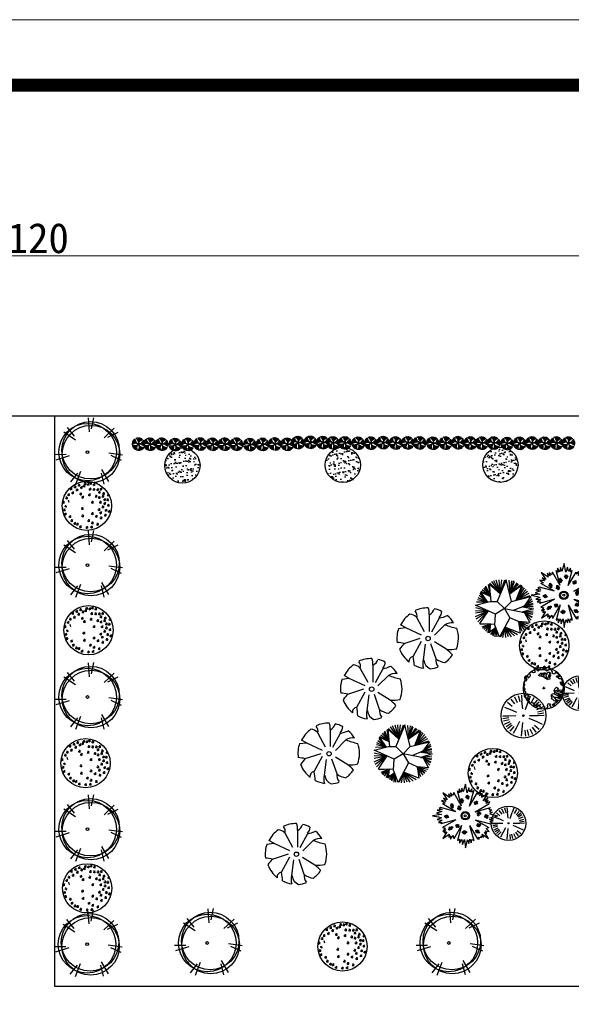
# Model space of a CAD drawing. Extents: x -27255 to 1448651, y 31034 to 8081248.
# Tile 16 of 256: x 583697 to 583739, y 3855881 to 3855956. Entities that reach past the tile are written whole.
import ezdxf

# ---------------------------------------------------------------- set-up
doc = ezdxf.new("R2010")
doc.units = 0
doc.header["$PDMODE"] = 32
doc.header["$PDSIZE"] = 0.2
doc.linetypes.add('ACAD_ISO04W100', pattern=[30, 24, -3, 0, -3])
doc.layers.get('0').update_dxf_attribs({"linetype": 'CONTINUOUS'})
doc.layers.get('Defpoints').update_dxf_attribs({"linetype": 'CONTINUOUS'})
for name, color, linetype, lineweight in [('0.13填充', 8, 'CONTINUOUS', 9), ('0.13文字', 3, 'CONTINUOUS', 13), ('图框', 7, 'CONTINUOUS', 20), ('地涵轮廓线', 130, 'CONTINUOUS', 35)]:
    doc.layers.add(name, color=color, linetype=linetype, lineweight=lineweight)
for name, color, linetype in [('A绿-1', 94, 'CONTINUOUS'), ('LA-1-PLANTS', 3, 'CONTINUOUS'), ('LA-PLANTS', 82, 'CONTINUOUS'), ('TREE', 92, 'ACAD_ISO04W100'), ('TREE-P15', 3, 'CONTINUOUS'), ('常绿乔木', 94, 'CONTINUOUS'), ('树木', 74, 'CONTINUOUS'), ('绿化', 3, 'CONTINUOUS'), ('落叶灌木', 92, 'CONTINUOUS')]:
    doc.layers.add(name, color=color, linetype=linetype)
doc.styles.add('-仿宋_GB2312', font='FangSong_GB2312.ttf')
doc.linetypes.add('ZIGZAG', pattern='A,0.0001,-0.2,[131,ltypeshp.shx,S=0.2,R=0,X=-0.2,Y=0],-0.4,[131,ltypeshp.shx,S=0.2,R=180,X=0.2,Y=0],-0.2', length=0.8001)
doc.dimstyles.new('zzzz STANDARD', dxfattribs={"dimtxt": 2.3, "dimasz": 1, "dimexe": 1.25, "dimexo": 1.5, "dimgap": 0.2, "dimtad": 1, "dimdec": 0, "dimlfac": 10, "dimzin": 0, "dimdsep": 46, "dimtxsty": '-仿宋_GB2312', "dimblk": 'ARCHTICK', "dimcen": 0.09, "dimadec": 0, "dimazin": 0, "dimtfac": 1, "dimtdec": 0, "dimtix": 1, "dimtmove": 2, "dimatfit": 3, "dimfxl": 1.7, "dimfxlon": 1, "dimtolj": 1, "dimtzin": 0, "dimlwd": 9, "dimlwe": 9, "dimarcsym": 0})

# ---------------------------------------------------------------- blocks, each defined once
blk = doc.blocks.new('_ARCHTICK')
at = {"color": 0, "linetype": 'ByBlock', "const_width": 0.15}
blk.add_lwpolyline([(-0.5, -0.5), (0.5, 0.5)], dxfattribs=at)
blk = doc.blocks.new('*D629')
at = {"layer": 'Defpoints', "color": 0, "lineweight": 13}
for p in [(583591.253, 3855937.873), (583591.253, 3855925.646), (583803.253, 3855925.646)]:
    blk.add_point(p, dxfattribs=at)
at = {"layer": '地涵轮廓线', "color": 0, "lineweight": 9}
for p, q in [((583591.253, 3855936.173), (583591.253, 3855939.123)), ((583803.253, 3855936.173), (583803.253, 3855939.123)), ((583803.253, 3855937.873), (583591.253, 3855937.873))]:
    blk.add_line(p, q, dxfattribs=at)
at = {"layer": '地涵轮廓线', "color": 0, "lineweight": 9, "rotation": 180}
blk.add_blockref('_ARCHTICK', (583591.253, 3855937.873), dxfattribs=at)
at = {"layer": '地涵轮廓线', "color": 0, "lineweight": 9}
blk.add_blockref('_ARCHTICK', (583803.253, 3855937.873), dxfattribs=at)
at = {"layer": '地涵轮廓线', "color": 0, "lineweight": 9, "insert": (583697.253, 3855939.223), "char_height": 2.3, "attachment_point": 5, "style": '-仿宋_GB2312'}
blk.add_mtext('\\A1;2120', dxfattribs=at)
blk = doc.blocks.new('TREE4')
at = {"color": 222}
for p, q in [((-0.65, 3.57), (-0.53, 2.11)), ((-0.08, 3.58), (-0.33, 2.42)), ((-3.2, 2.1), (-1.98, 1.29)), ((-2.85, 2.56), (-2.1, 1.64)), ((2.08, 2.49), (1.02, 1.49)), ((2.45, 2.05), (1.38, 1.53)), ((-4.13, -0.24), (-2.94, -0.23)), ((-3.98, -0.8), (-2.59, -0.36)), ((2.94, -0.31), (1.5, -0.11)), ((2.83, -0.88), (1.75, -0.37)), ((-1.93, -3.36), (-1.41, -2)), ((1.52, -3.08), (0.78, -1.83)), ((-2.46, -3.12), (-1.72, -2.19)), ((1.01, -3.35), (0.73, -2.19))]:
    blk.add_line(p, q, dxfattribs=at)
for centre, radius in [((-0.4, 0.19), 3), ((-0.71, -0.01), 3), ((-0.35, -0.22), 3), ((-0.71, -0.01), 0.142)]:
    blk.add_circle(centre, radius, dxfattribs=at)
blk = doc.blocks.new('0110')
at = {"layer": '树木', "color": 242, "linetype": 'ZIGZAG'}
for p, q in [((-254, 492), (-291, 435)), ((-278, 497), (-263, 437)), ((-207, 509), (-152, 505)), ((-163, 534), (-201, 476)), ((-187, 538), (-172, 478)), ((-105, 480), (-143, 422)), ((-129, 484), (-114, 424)), ((-83, 489), (-28, 484)), ((-39, 513), (-77, 455)), ((-63, 538), (-7, 534)), ((-63, 517), (-48, 457)), ((-18, 563), (-56, 505)), ((-43, 567), (-27, 507)), ((12, 530), (67, 525)), ((56, 554), (18, 497)), ((32, 559), (47, 499)), ((76, 552), (132, 548)), ((121, 577), (83, 519)), ((96, 581), (112, 521)), ((156, 526), (212, 521)), ((201, 550), (163, 492)), ((176, 555), (192, 495)), ((-455, 278), (-400, 274)), ((-411, 303), (-448, 245)), ((-435, 307), (-420, 247)), ((-393, 423), (-338, 418)), ((-349, 447), (-386, 389)), ((-373, 451), (-358, 391)), ((-356, 328), (-300, 323)), ((-312, 352), (-349, 294)), ((-336, 356), (-320, 296)), ((-298, 468), (-243, 463)), ((-253, 398), (-197, 393)), ((-208, 422), (-246, 364)), ((-233, 427), (-217, 367)), ((-166, 299), (-110, 294)), ((-122, 323), (-159, 265)), ((-149, 456), (-94, 451)), ((-146, 328), (-130, 268)), ((-72, 249), (-110, 191)), ((-96, 253), (-81, 193)), ((45, 278), (100, 274)), ((89, 303), (51, 245)), ((61, 414), (117, 410)), ((65, 307), (80, 247)), ((106, 439), (68, 381)), ((81, 443), (97, 383)), ((152, 406), (208, 402)), ((197, 430), (159, 373)), ((172, 435), (188, 375)), ((206, 245), (261, 241)), ((250, 269), (212, 212)), ((226, 274), (241, 214)), ((243, 406), (298, 402)), ((287, 430), (250, 373)), ((263, 435), (278, 375)), ((280, 336), (336, 331)), ((325, 360), (287, 303)), ((325, 236), (287, 179)), ((300, 365), (316, 305)), ((300, 241), (316, 181)), ((321, 414), (377, 410)), ((366, 439), (328, 381)), ((341, 443), (357, 383)), ((367, 245), (422, 241)), ((411, 269), (373, 212)), ((383, 307), (439, 303)), ((387, 274), (402, 214)), ((428, 331), (390, 274)), ((403, 336), (419, 276)), ((495, 270), (550, 265)), ((539, 294), (502, 236)), ((515, 299), (530, 239)), ((-579, 101), (-523, 96)), ((-535, 125), (-572, 67)), ((-559, 129), (-543, 69)), ((-525, 2), (-470, -3)), ((-505, 204), (-449, 199)), ((-505, 30), (-490, -30)), ((-460, 228), (-498, 170)), ((-485, 233), (-469, 173)), ((-435, 158), (-420, 98)), ((-116, 224), (-61, 220)), ((115, 101), (170, 96)), ((159, 125), (122, 67)), ((135, 129), (150, 69)), ((280, 212), (336, 208)), ((309, 101), (365, 96)), ((353, 125), (316, 67)), ((329, 129), (345, 69)), ((411, 14), (373, -44)), ((387, 18), (402, -42)), ((412, 167), (468, 162)), ((412, 72), (468, 67)), ((457, 191), (419, 133)), ((457, 96), (419, 38)), ((432, 196), (448, 136)), ((432, 101), (448, 41)), ((478, 158), (534, 154)), ((523, 183), (485, 125)), ((495, 26), (550, 22)), ((498, 187), (514, 127)), ((539, 51), (502, -7)), ((515, 55), (530, -5)), ((-558, -85), (-503, -90)), ((-514, -61), (-552, -118)), ((-538, -56), (-523, -116)), ((-534, -184), (-478, -189)), ((-489, -160), (-527, -218)), ((-514, -155), (-498, -215)), ((-378, -222), (-415, -279)), ((-402, -217), (-386, -277)), ((-129, -52), (-73, -57)), ((-84, -28), (-122, -85)), ((-116, -225), (-61, -230)), ((-72, -201), (-110, -259)), ((-109, -23), (-93, -83)), ((-96, -197), (-81, -257)), ((115, -172), (170, -176)), ((159, -147), (122, -205)), ((135, -143), (150, -203)), ((254, -213), (217, -271)), ((230, -209), (245, -269)), ((276, -77), (332, -81)), ((320, -52), (283, -110)), ((296, -48), (312, -108)), ((313, -151), (369, -156)), ((358, -127), (320, -185)), ((333, -122), (349, -182)), ((367, -11), (422, -15)), ((425, -209), (480, -213)), ((469, -185), (431, -242)), ((441, -89), (497, -94)), ((445, -180), (460, -240)), ((486, -65), (448, -123)), ((461, -60), (477, -120)), ((515, -118), (571, -123)), ((560, -94), (522, -152)), ((535, -89), (551, -149)), ((-422, -246), (-366, -251)), ((-381, -341), (-325, -345)), ((-336, -317), (-374, -374)), ((-361, -312), (-345, -372)), ((-306, -407), (-251, -412)), ((-262, -383), (-300, -440)), ((-286, -378), (-271, -438)), ((-244, -424), (-189, -428)), ((-200, -399), (-238, -457)), ((-224, -395), (-209, -455)), ((-126, -461), (-163, -519)), ((-150, -457), (-135, -517)), ((28, -341), (84, -345)), ((73, -317), (35, -374)), ((48, -312), (64, -372)), ((139, -469), (101, -527)), ((114, -465), (130, -525)), ((115, -395), (170, -399)), ((159, -370), (122, -428)), ((135, -366), (150, -426)), ((210, -238), (265, -242)), ((239, -428), (294, -432)), ((283, -403), (245, -461)), ((259, -399), (274, -459)), ((325, -275), (381, -279)), ((370, -251), (332, -308)), ((346, -246), (361, -306)), ((-170, -486), (-115, -490)), ((-17, -502), (38, -506)), ((27, -478), (-11, -535)), ((3, -473), (18, -533)), ((94, -494), (150, -498))]:
    blk.add_line(p, q, dxfattribs=at)
at = {"layer": '绿化', "color": 242, "lineweight": 30}
blk.add_circle((11, 12), 590, dxfattribs=at)
blk = doc.blocks.new('TREE_P15')
at = {"layer": 'TREE-P15', "color": 1, "ltscale": 50}
for points in [[(-0.95, 0.14), (-1.09, 0.06), (-1.33, -0.01), (-1.5, -0.02)], [(-1.24, 0.02), (-1.35, -0.06), (-1.5, -0.1)], [(-1.09, 0.2), (-1.26, 0.14), (-1.49, 0.14)], [(-1.34, 0.26), (-1.48, 0.25)], [(-0.95, 0.14), (-1.14, 0.22), (-1.34, 0.26), (-1.47, 0.31)], [(-0.59, 0.37), (-0.85, 0.41), (-1.1, 0.41), (-1.38, 0.38), (-1.45, 0.39)], [(-1.23, 0.5), (-1.41, 0.51)], [(-1.1, 0.41), (-1.23, 0.5), (-1.39, 0.57)], [(-1.14, 0.62), (-1.28, 0.63), (-1.35, 0.65)], [(-1.19, 0.71), (-1.29, 0.77)], [(-1.08, 0.6), (-1.15, 0.68), (-1.27, 0.79)], [(-0.89, 0.53), (-0.98, 0.65), (-1.14, 0.79), (-1.23, 0.86)], [(-1.12, 0.78), (-1.15, 0.87), (-1.19, 0.92)], [(-0.62, 0.65), (-0.8, 0.73), (-1.07, 0.92), (-1.15, 0.96)], [(-0.68, 0.8), (-0.82, 0.89), (-0.95, 0.99), (-1.07, 1.05)], [(-0.95, 0.99), (-1.01, 1.11)], [(-0.62, 0.65), (-0.68, 0.8), (-0.7, 0.93), (-0.93, 1.18)], [(-0.75, 0.99), (-0.76, 1.14), (-0.83, 1.25)], [(-0.59, 0.37), (-0.53, 0.3), (-0.45, 0.26), (-0.4, 0.22), (-0.28, 0.18), (-0.18, 0.13), (-0.11, 0.08), (-0.08, 0.07)], [(-0.59, 0.37), (-0.49, 0.31), (-0.39, 0.23), (-0.25, 0.13), (-0.13, 0.06), (-0.1, 0.04)], [(-0.37, 1.18), (-0.47, 1.27), (-0.56, 1.39)], [(-0.16, 0.95), (-0.28, 1.06), (-0.42, 1.26), (-0.48, 1.42)], [(-0.15, 1.1), (-0.25, 1.24), (-0.32, 1.46)], [(-0.17, 1.35), (-0.22, 1.48)], [(-0.16, 0.95), (-0.15, 1.15), (-0.17, 1.35), (-0.16, 1.49)], [(0.17, 0.68), (0.12, 0.94), (0.05, 1.17), (-0.06, 1.43), (-0.08, 1.5)], [(0.17, 0.68), (0.15, 0.56), (0.1, 0.44), (0.05, 0.28), (0.02, 0.14), (0, 0.11)], [(0.17, 0.68), (0.13, 0.59), (0.11, 0.51), (0.09, 0.45), (0.08, 0.32), (0.07, 0.21), (0.05, 0.13), (0.04, 0.1)], [(0.1, 1.33), (0.05, 1.5)], [(0.05, 1.17), (0.1, 1.33), (0.12, 1.5)], [(0.69, 0.05), (0.58, 0.04), (0.45, 0.04), (0.28, 0.04), (0.14, 0.03), (0.1, 0.03)], [(0.69, 0.05), (0.6, 0.06), (0.51, 0.05), (0.45, 0.06), (0.33, 0.02), (0.22, 0), (0.14, 0), (0.11, -0.01)], [(0.24, 1.28), (0.2, 1.41), (0.21, 1.49)], [(0.23, 1.01), (0.31, 1.13), (0.4, 1.33), (0.44, 1.44)], [(0.24, 1.21), (0.29, 1.31), (0.36, 1.46)], [(0.31, 1.35), (0.34, 1.46)], [(0.4, 1.31), (0.47, 1.36), (0.5, 1.41)], [(0.42, 0.79), (0.44, 0.99), (0.54, 1.3), (0.56, 1.39)], [(0.42, 0.79), (0.55, 0.9), (0.67, 0.95), (0.83, 1.25)], [(0.55, 0.9), (0.59, 1.05), (0.65, 1.21), (0.67, 1.34)], [(0.65, 1.21), (0.75, 1.3)], [(0.69, 0.05), (0.93, 0.17), (1.13, 0.31), (1.34, 0.5), (1.4, 0.54)], [(0.71, 1.02), (0.85, 1.07), (0.93, 1.18)], [(0.85, 0.45), (0.92, 0.59), (1.07, 0.79), (1.2, 0.9)], [(0.85, 0.45), (1.05, 0.5), (1.23, 0.58), (1.37, 0.61)], [(1, 0.48), (1.1, 0.62), (1.29, 0.76)], [(1.01, 0.72), (1.06, 0.84), (1.15, 0.96)], [(1.03, 0.1), (1.18, 0.05), (1.39, 0.02), (1.5, 0.03)], [(1.13, 0.31), (1.29, 0.32), (1.46, 0.35)], [(1.22, 0.15), (1.33, 0.13), (1.5, 0.11)], [(1.23, 0.58), (1.34, 0.66)], [(1.29, 0.32), (1.44, 0.42)], [(1.29, 0.17), (1.41, 0.24), (1.48, 0.26)], [(1.37, 0.03), (1.44, -0.03), (1.5, -0.04)], [(1.38, 0.12), (1.49, 0.13)], [(-1.18, -0.41), (-1.32, -0.37), (-1.44, -0.4)], [(-0.81, -0.39), (-0.97, -0.4), (-1.11, -0.38), (-1.41, -0.52)], [(-1.24, -0.59), (-1.37, -0.61)], [(-0.97, -0.4), (-1.1, -0.5), (-1.24, -0.59), (-1.33, -0.69)], [(-0.81, -0.39), (-0.94, -0.54), (-1.2, -0.73), (-1.27, -0.8)], [(-1.09, -0.83), (-1.18, -0.83), (-1.24, -0.85)], [(-0.77, -0.68), (-0.92, -0.73), (-1.11, -0.83), (-1.2, -0.91)], [(-0.9, -0.84), (-1, -0.89), (-1.15, -0.97)], [(-1.04, -0.91), (-1.13, -0.99)], [(-0.95, -0.89), (-1, -1.02), (-1.04, -1.08)], [(-0.73, -0.92), (-0.86, -1.02), (-0.97, -1.14)], [(-0.86, -1.02), (-0.92, -1.19)], [(-0.53, -0.45), (-0.65, -0.68), (-0.73, -0.92), (-0.79, -1.19), (-0.82, -1.26)], [(-0.43, -0.86), (-0.56, -1.02), (-0.66, -1.19), (-0.75, -1.3)], [(-0.66, -1.19), (-0.7, -1.33)], [(-0.53, -0.98), (-0.53, -1.15), (-0.6, -1.38)], [(-0.53, -0.45), (-0.45, -0.41), (-0.38, -0.35), (-0.33, -0.31), (-0.26, -0.21), (-0.18, -0.13), (-0.11, -0.08), (-0.09, -0.05)], [(-0.53, -0.45), (-0.45, -0.37), (-0.33, -0.3), (-0.2, -0.19), (-0.1, -0.11), (-0.07, -0.08)], [(-0.43, -0.86), (-0.39, -1.02), (-0.4, -1.27), (-0.44, -1.43)], [(-0.4, -1.17), (-0.36, -1.3), (-0.37, -1.45)], [(0.03, -1.24), (-0.06, -1.36), (-0.06, -1.5)], [(0.26, -0.64), (0.25, -0.55), (0.21, -0.47), (0.19, -0.41), (0.12, -0.31), (0.07, -0.21), (0.04, -0.13), (0.02, -0.1)], [(0.13, -0.89), (0.08, -1.05), (0.02, -1.17), (0.06, -1.5)], [(0.26, -0.64), (0.21, -0.54), (0.18, -0.41), (0.12, -0.25), (0.07, -0.13), (0.06, -0.09)], [(0.08, -1.05), (0.14, -1.2), (0.18, -1.36), (0.25, -1.48)], [(0.13, -0.89), (0.22, -1.06), (0.33, -1.37), (0.37, -1.45)], [(0.18, -1.36), (0.16, -1.49)], [(0.26, -0.64), (0.45, -0.83), (0.65, -0.97), (0.89, -1.12), (0.94, -1.17)], [(0.41, -0.95), (0.41, -1.1), (0.45, -1.31), (0.49, -1.42)], [(0.45, -1.29), (0.42, -1.38), (0.42, -1.44)], [(0.52, -1.12), (0.53, -1.23), (0.56, -1.39)], [(0.54, -1.27), (0.59, -1.38)], [(0.56, -1.18), (0.66, -1.26), (0.71, -1.32)], [(0.65, -0.97), (0.7, -1.13), (0.78, -1.28)], [(0.69, -0.67), (0.8, -0.84), (0.93, -0.99), (1, -1.11)], [(0.69, -0.67), (0.85, -0.69), (1.09, -0.77), (1.23, -0.87)], [(0.7, -1.13), (0.84, -1.24)], [(0.77, -0.8), (0.93, -0.86), (1.12, -0.99)], [(0.89, -0.16), (1.08, -0.11), (1.41, -0.11), (1.5, -0.1)], [(0.89, -0.16), (1.02, -0.25), (1.12, -0.34), (1.44, -0.41)], [(0.93, -0.99), (1.05, -1.07)], [(0.99, -0.74), (1.13, -0.75), (1.27, -0.8)], [(1.02, -0.25), (1.18, -0.24), (1.35, -0.25), (1.48, -0.22)], [(1.19, -0.36), (1.28, -0.48), (1.41, -0.52)], [(1.35, -0.25), (1.47, -0.31)]]:
    blk.add_lwpolyline(points, dxfattribs=at)
at = {"layer": 'TREE-P15', "ltscale": 50}
for points in [[(-0.98, 0.56), (-1.26, 0.67)], [(-0.75, 0.47), (-0.98, 0.56)], [(-0.42, 0.25), (-0.65, 0.19), (-0.95, 0.14)], [(-0.51, 0.31), (-0.75, 0.47)], [(-0.5, 0.31), (-0.56, 0.52), (-0.62, 0.65)], [(-0.09, 0.06), (-0.51, 0.31)], [(0.11, 0.48), (-0.02, 0.68), (-0.16, 0.95)], [(0.02, 0.1), (0.14, 0.58)], [(0.11, 0.01), (0.6, 0.05)], [(0.14, 0.58), (0.22, 0.86)], [(0.14, 0.57), (0.32, 0.69), (0.42, 0.79)], [(0.22, 0.86), (0.23, 1.1)], [(0.23, 1.1), (0.25, 1.41)], [(0.49, 0.04), (0.64, 0.22), (0.85, 0.45)], [(0.59, 0.05), (0.76, -0.09), (0.89, -0.16)], [(0.6, 0.05), (0.88, 0.06)], [(0.88, 0.06), (1.12, 0.12)], [(1.12, 0.12), (1.41, 0.2)], [(-0.83, -0.76), (-1.03, -0.99)], [(-0.68, -0.57), (-0.83, -0.76)], [(-0.45, -0.38), (-0.67, -0.37), (-0.81, -0.39)], [(-0.46, -0.39), (-0.68, -0.57)], [(-0.08, -0.07), (-0.46, -0.39)], [(-0.37, -0.32), (-0.39, -0.56), (-0.43, -0.86)], [(0.04, -0.1), (0.23, -0.55)], [(0.23, -0.54), (0.14, -0.75), (0.13, -0.89)], [(0.19, -0.45), (0.41, -0.54), (0.69, -0.67)], [(0.23, -0.55), (0.33, -0.82)], [(0.33, -0.82), (0.46, -1.03)], [(0.46, -1.03), (0.62, -1.28)]]:
    blk.add_lwpolyline(points, dxfattribs=at)
for radius in [0.107, 0.0798, 0.0561, 0.0247]:
    blk.add_circle((0, 0), radius, dxfattribs=at)
blk = doc.blocks.new('shu014')
at = {"layer": '落叶灌木'}
for p, q in [((-1063, 1036), (-720, 609)), ((-991, 1095), (-720, 609)), ((-720, 609), (-941, 1136)), ((-720, 609), (-820, 1207)), ((-778, 1237), (-698, 370)), ((-229, 744), (-778, 1237)), ((-753, 1278), (-229, 744)), ((-660, 1361), (-229, 744)), ((-571, 1414), (-229, 744)), ((-444, 1450), (-229, 744)), ((65, 1447), (-385, 370)), ((-229, 744), (-290, 1450)), ((-229, 744), (-152, 1450)), ((-229, 744), (-3, 1450)), ((335, 370), (65, 1447)), ((202, 1426), (241, 744)), ((329, 1402), (241, 744)), ((422, 1391), (241, 744)), ((241, 744), (483, 1361)), ((241, 744), (616, 1296)), ((241, 744), (682, 1249)), ((241, 744), (776, 1201)), ((842, 1159), (241, 744)), ((560, 426), (842, 1159)), ((560, 426), (886, 1119)), ((560, 426), (969, 1053)), ((-859, 341), (-1333, 551)), ((-859, 341), (-1278, 663)), ((-859, 341), (-1223, 775)), ((-1208, 832), (-859, 341)), ((-720, 609), (-1208, 832)), ((-1189, 876), (-720, 609)), ((-1129, 959), (-720, 609)), ((335, 370), (1285, 608)), ((1063, 965), (560, 426)), ((1129, 864), (560, 426)), ((1195, 764), (560, 426)), ((560, 426), (1250, 663)), ((1285, 608), (958, 137)), ((1333, 498), (958, 137)), ((-1465, 190), (-745, 370)), ((-475, -260), (-1465, 190)), ((-1465, 60), (-840, -95)), ((-859, 341), (-1405, 326)), ((-859, 341), (-1355, 450)), ((-745, 370), (-385, 370)), ((-25, 10), (-475, -260)), ((-385, 370), (-25, 10)), ((-25, 10), (335, 370)), ((-25, 10), (245, -440)), ((969, -195), (-24, 7)), ((958, 137), (416, -82)), ((1415, 7), (857, -172)), ((877, 96), (1415, 7)), ((1405, 101), (892, 95)), ((1366, 385), (958, 137)), ((1394, 267), (958, 137)), ((958, 137), (1405, 220)), ((-1465, -76), (-840, -95)), ((-1465, -384), (-840, -95)), ((-1465, -206), (-840, -95)), ((-1421, -502), (-840, -95)), ((-1349, -644), (-840, -95)), ((-840, -95), (-1261, -730)), ((-494, -810), (-475, -260)), ((245, -440), (-266, -1410)), ((682, -632), (245, -440)), ((857, -172), (1411, -94)), ((857, -172), (1411, -200)), ((1306, -561), (969, -195)), ((1344, -437), (969, -195)), ((969, -195), (1350, -396)), ((969, -195), (1388, -266)), ((969, -195), (1236, -686)), ((-1261, -730), (-492, -757)), ((-714, -749), (-1217, -786)), ((-714, -749), (-1140, -916)), ((-1090, -969), (-714, -749)), ((-1029, -1034), (-714, -749)), ((-952, -1105), (-714, -749)), ((-853, -1170), (-714, -749)), ((-714, -749), (-809, -1188)), ((-448, -932), (-786, -1194)), ((-714, -749), (-770, -1141)), ((-770, -1141), (-448, -932)), ((-704, -1271), (-448, -932)), ((-448, -932), (-643, -1295)), ((-577, -1336), (-448, -932)), ((-266, -1410), (-494, -810)), ((-477, -1395), (-448, -932)), ((-378, -1395), (-448, -932)), ((0, -906), (-218, -1407)), ((-108, -1431), (0, -906)), ((0, -906), (312, -1395)), ((185, -1401), (0, -906)), ((0, -906), (478, -1348)), ((42, -1431), (0, -906)), ((0, -906), (621, -1271)), ((752, -1203), (0, -906)), ((672, -628), (752, -1203)), ((1041, -963), (682, -632)), ((682, -632), (1063, -922)), ((969, -1052), (682, -632)), ((682, -632), (1129, -845)), ((864, -1129), (682, -632)), ((682, -632), (1212, -745)), ((1236, -686), (682, -632))]:
    blk.add_line(p, q, dxfattribs=at)
blk = doc.blocks.new('0090')
at = {"layer": '常绿乔木'}
for p, q in [((0, 1046), (-78, 786)), ((49, 762), (0, 1046)), ((-523, 603), (-750, 757)), ((-750, 757), (-602, 530)), ((-469, 641), (-560, 728)), ((-560, 728), (-523, 603)), ((-493, 757), (-469, 641)), ((-415, 675), (-493, 757)), ((-387, 769), (-415, 675)), ((-131, 323), (-388, 769)), ((-131, 323), (-265, 820)), ((-210, 757), (-265, 819)), ((-144, 781), (-216, 892)), ((-216, 892), (-210, 757)), ((-120, 916), (-144, 781)), ((-78, 786), (-120, 916)), ((109, 925), (49, 762)), ((139, 795), (109, 925)), ((130, 323), (387, 769)), ((131, 323), (265, 820)), ((205, 892), (139, 795)), ((205, 776), (205, 892)), ((265, 819), (205, 776)), ((387, 769), (404, 704)), ((404, 704), (476, 786)), ((476, 786), (452, 660)), ((452, 660), (530, 752)), ((530, 752), (524, 617)), ((524, 617), (740, 748)), ((578, 497), (740, 748)), ((-650, 477), (-794, 501)), ((-794, 501), (-674, 420)), ((-674, 420), (-762, 394)), ((-316, 138), (-762, 394)), ((-602, 530), (-722, 579)), ((-722, 579), (-650, 477)), ((315, 138), (762, 394)), ((729, 579), (578, 497)), ((645, 463), (729, 579)), ((741, 506), (645, 463)), ((675, 410), (741, 506)), ((789, 463), (675, 410)), ((761, 394), (789, 463)), ((-794, 49), (-1083, 7)), ((-1083, 7), (-885, -33)), ((-782, 150), (-957, 87)), ((-957, 87), (-794, 49)), ((-770, 212), (-927, 184)), ((-927, 184), (-782, 150)), ((-813, 272), (-867, 246)), ((-867, 246), (-770, 212)), ((-316, 138), (-813, 272)), ((315, 138), (812, 272)), ((812, 272), (765, 222)), ((765, 222), (855, 198)), ((855, 198), (783, 145)), ((783, 145), (879, 126)), ((879, 126), (795, 68)), ((795, 68), (1060, 7)), ((795, -57), (1060, 7)), ((-794, -62), (-933, -120)), ((-933, -120), (-764, -134)), ((-885, -33), (-794, -62)), ((-764, -134), (-885, -211)), ((-885, -211), (-764, -211)), ((-316, -124), (-813, -258)), ((-764, -211), (-813, -258)), ((-316, -124), (-762, -380)), ((-131, -309), (-388, -755)), ((-131, -309), (-265, -805)), ((130, -309), (387, -755)), ((131, -309), (265, -805)), ((315, -124), (812, -258)), ((315, -124), (762, -380)), ((783, -115), (916, -96)), ((904, -158), (783, -115)), ((916, -96), (795, -57)), ((795, -187), (904, -158)), ((873, -240), (795, -187)), ((812, -258), (873, -240)), ((-762, -380), (-674, -394)), ((-674, -394), (-746, -505)), ((-746, -505), (-656, -443)), ((-614, -520), (-745, -738)), ((-745, -738), (-542, -602)), ((-656, -443), (-698, -558)), ((-698, -558), (-614, -520)), ((-542, -602), (-548, -708)), ((-493, -765), (-403, -640)), ((-403, -640), (-387, -754)), ((542, -602), (751, -744)), ((590, -693), (542, -602)), ((751, -744), (615, -534)), ((615, -534), (699, -568)), ((699, -568), (657, -491)), ((657, -491), (771, -510)), ((675, -414), (761, -380)), ((771, -510), (675, -414)), ((-548, -708), (-493, -650)), ((-493, -650), (-493, -765)), ((-265, -805), (-198, -765)), ((-198, -765), (-198, -895)), ((-198, -895), (-120, -770)), ((-120, -770), (-102, -934)), ((-102, -934), (-36, -770)), ((-36, -770), (0, -1050)), ((0, -1050), (36, -886)), ((36, -886), (67, -785)), ((67, -785), (103, -900)), ((103, -900), (133, -761)), ((133, -761), (187, -886)), ((187, -886), (205, -770)), ((205, -770), (265, -805)), ((387, -754), (452, -751)), ((410, -693), (530, -712)), ((452, -751), (410, -693)), ((530, -712), (494, -650)), ((494, -650), (590, -693))]:
    blk.add_line(p, q, dxfattribs=at)
for centre, radius in [((38, 620), 26.3), ((57, 656), 26.3), ((91, 626), 26.3), ((-469, 326), 26.3), ((-452, 376), 26.3), ((-421, 336), 26.3), ((-218, 307), 26.3), ((-145, 495), 26.3), ((-124, 538), 26.3), ((-120, 449), 26.3), ((-94, 495), 26.3), ((72, 578), 26.3), ((315, 441), 26.3), ((319, 396), 26.3), ((363, 462), 26.3), ((363, 411), 26.3), ((-660, -13), 26.3), ((-617, 4), 26.3), ((-433, 278), 26.3), ((-232, 243), 26.3), ((-194, 214), 26.3), ((-180, 259), 26.3), ((-12, 7), 137), ((-12, 7), 106), ((-12, 7), 106), ((-12, 7), 32.1), ((403, 82), 26.3), ((418, 25), 26.3), ((437, 124), 26.3), ((464, 78), 26.3), ((646, -24), 26.3), ((668, 22), 26.3), ((706, 3), 26.3), ((-629, -47), 26.3), ((-588, -35), 26.3), ((-289, -307), 26.3), ((-251, -304), 26.3), ((-236, -349), 26.3), ((392, -315), 26.3), ((411, -273), 26.3), ((437, -326), 26.3), ((464, -288), 26.3), ((702, -54), 26.3), ((-532, -438), 26.3), ((-512, -382), 26.3), ((-483, -423), 26.3), ((-449, -372), 26.3), ((-282, -353), 26.3), ((-79, -538), 26.3), ((-38, -504), 26.3), ((-36, -572), 26.3), ((6, -533), 26.3), ((358, -489), 26.3), ((373, -530), 26.3), ((400, -489), 26.3), ((430, -538), 26.3)]:
    blk.add_circle(centre, radius, dxfattribs=at)
blk = doc.blocks.new('0003')
at = {"layer": '树木', "color": 1}
for p, q in [((-818, 288), (-630, 310)), ((-768, 384), (-768, 384)), ((-630, 310), (-768, 384))]:
    blk.add_line(p, q, dxfattribs=at)
for points in [[(-315, 581), (-105, 201)], [(32, 677), (32, 205)], [(310, 571), (97, 179)], [(-630, 310), (-191, 106)], [(469, 390), (176, 97)], [(-662, -131), (-221, 16)], [(-414, -493), (-178, -66)], [(-127, -589), (-71, -152)], [(221, -557), (76, -143)], [(518, -302), (175, -87)]]:
    blk.add_lwpolyline(points, dxfattribs=at)
for centre, major_axis, start_param, end_param in [((-8, 7), (851, 0), 1.559118, 1.996384), ((-274, 720), (-309, 0), 3.003424, 3.60618), ((-129, 944), (-323, 0), 2.167868, 2.767463), ((-8, 7), (-848, 0), 4.239472, 4.498225), ((-8, 7), (-842, 0), -0.941002, -0.460174), ((-563, 334), (359, 0), 0.846645, 1.40506), ((-515, 640), (208, 0), -0.285314, 0.693894), ((134, 763), (246, 0), -0.77106, -0.004518), ((-385, 3086), (-2610, 1), 1.840734, 1.932716), ((-8, 7), (-837, 0), 3.689992, 4.005293), ((-8, 7), (-858, 0), -0.334277, 0.127055), ((665, 72), (373, 0), 1.457908, 2.123264), ((1539, 3345), (3143, 1), 4.364629, 4.473862), ((-8, 7), (853, 0), -0.343338, 0.339072), ((1, 6), (-61.1, 0), 3.142008, 9.425193), ((-970, -1505), (1407, 0), 1.350178, 1.491411), ((-1, -797), (-938, 1), -0.78862, -0.569524), ((-8, 7), (838, 0), 3.504734, 4.039308), ((-395, -631), (139, 0), 1.705883, 3.295349), ((-2154, -829), (1771, 1), 0.050697, 0.189928), ((-8, 7), (822, 0), -0.953639, -0.589697), ((578, 745), (1048, 0), 4.655563, 4.922059), ((6, -1007), (-872, 0), 3.833805, 4.084075), ((-8, 7), (835, 0), 4.243683, 4.569811), ((206, -706), (-352, 0), -0.338572, 0.338586), ((166, -569), (284, 0), 3.249485, 4.336896), ((-8, 7), (843, 0), -1.488366, -1.216023), ((478, -599), (-261, 0), -0.163383, 0.709219), ((526, -187), (480, 0), 4.022146, 4.592014)]:
    blk.add_ellipse(centre, major_axis=major_axis, ratio=1, start_param=start_param, end_param=end_param, dxfattribs=at)
blk = doc.blocks.new('mht')
at = {"layer": 'A绿-1', "color": 84, "ltscale": 0.5}
for p, q in [((-337, 1302), (-239, 922)), ((-137, 1338), (-97, 947)), ((-1026, 870), (-726, 616)), ((-811, 1073), (-574, 760)), ((-583, 1213), (-412, 858)), ((-45, 435), (-97, 947)), ((124, 398), (310, 900)), ((439, 1272), (310, 900)), ((678, 1162), (480, 822)), ((893, 1007), (632, 712)), ((1028, 868), (727, 614)), ((1132, 727), (801, 515)), ((-1226, 554), (-868, 392)), ((-437, 198), (-868, 392)), ((0, 0), (0, 0)), ((386, 7), (952, 17)), ((868, 392), (1226, 553)), ((921, 241), (1302, 341)), ((944, 126), (1334, 178)), ((952, 17), (1345, 24)), ((-485, -9), (-1345, -24)), ((-1345, -24), (-952, -17)), ((-1334, -178), (-944, -126)), ((-1302, -341), (-921, -241)), ((-1226, -553), (-868, -392)), ((-801, -515), (-1132, -727)), ((-727, -614), (-1028, -868)), ((-252, -387), (-480, -822)), ((-55, -436), (-147, -1337)), ((356, -161), (868, -392)), ((726, -616), (1026, -870)), ((868, -392), (1226, -554)), ((-632, -712), (-893, -1007)), ((-480, -822), (-678, -1162)), ((-104, -946), (-147, -1337)), ((97, -947), (137, -1338)), ((239, -922), (337, -1302)), ((412, -858), (583, -1213)), ((574, -760), (811, -1073))]:
    blk.add_line(p, q, dxfattribs=at)
for major_axis, start_param, end_param in [((1458, 1), -0.000778, 6.282407), ((49.5, 1.5), -0.03102868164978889, 6.252156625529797)]:
    blk.add_ellipse((0, 0), major_axis=major_axis, ratio=1, start_param=start_param, end_param=end_param, dxfattribs=at)
blk = doc.blocks.new('A$C170F0799')
at = {"xscale": 0.0003650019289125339, "yscale": 0.0003650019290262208, "zscale": 0.00036500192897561}
blk.add_blockref('mht', (0.53, 0.532), dxfattribs=at)
blk = doc.blocks.new('TP62')
at = {"const_width": 0.025}
blk.add_lwpolyline([(-0.0125, 0, 1), (0.0125, 0, 1)], format="xyb", close=True, dxfattribs=at)
blk.add_circle((0, 0), 0.5)
blk = doc.blocks.new('TP13')
for p, q in [((0.185, 0.16), (0.344, 0.319)), ((0.265, 0.238), (0.325, 0.342)), ((0.296, 0.269), (0.366, 0.299)), ((0.303, 0.217), (0.4, 0.265)), ((-0.03, 0), (0.029, 0)), ((0, 0.024), (0, -0.031)), ((0.229, 0.204), (0.411, 0.235)), ((0.232, 0.13), (0.432, 0.22)), ((0.463, 0.122), (0.251, 0.055)), ((0.256, 0.08), (0.432, 0.198)), ((0.274, 0.063), (0.345, 0.042)), ((0.291, 0.103), (0.405, 0.14)), ((0.304, 0.162), (0.424, 0.236)), ((0.352, 0.086), (0.465, 0.064)), ((0.405, 0.14), (0.451, 0.171)), ((0.405, 0.139), (0.458, 0.148)), ((0.062, -0.228), (0.057, -0.346)), ((0.08, -0.212), (0.151, -0.369)), ((-0.041, -0.286), (-0.076, -0.361)), ((0.003, -0.27), (0.005, -0.364)), ((0.004, -0.323), (0.031, -0.369)), ((0.113, -0.284), (0.158, -0.309))]:
    blk.add_line(p, q)
for points in [[(-0.457, 0.011), (-0.457, 0.037), (-0.483, 0.037), (-0.509, 0.047), (-0.483, 0.047), (-0.457, 0.068), (-0.442, 0.098), (-0.442, 0.124), (-0.468, 0.134), (-0.478, 0.16), (-0.473, 0.191), (-0.457, 0.217), (-0.432, 0.211), (-0.442, 0.186), (-0.426, 0.16), (-0.401, 0.155), (-0.37, 0.175), (-0.37, 0.201), (-0.396, 0.217), (-0.37, 0.237), (-0.355, 0.263), (-0.355, 0.288), (-0.39, 0.288), (-0.365, 0.319), (-0.344, 0.345), (-0.319, 0.365), (-0.293, 0.335), (-0.267, 0.355), (-0.242, 0.381), (-0.242, 0.406), (-0.252, 0.432), (-0.226, 0.448), (-0.201, 0.458), (-0.175, 0.448), (-0.175, 0.422), (-0.154, 0.396), (-0.113, 0.412), (-0.088, 0.432), (-0.098, 0.458), (-0.077, 0.494), (-0.072, 0.468), (-0.041, 0.458), (-0.011, 0.437), (0.015, 0.448), (0.015, 0.473), (0.01, 0.499), (0.041, 0.494), (0.072, 0.473), (0.097, 0.458), (0.097, 0.432), (0.087, 0.406), (0.102, 0.376), (0.128, 0.371), (0.159, 0.386), (0.138, 0.412), (0.159, 0.437), (0.185, 0.468), (0.21, 0.458), (0.236, 0.442), (0.262, 0.427), (0.262, 0.401), (0.236, 0.401), (0.215, 0.427), (0.205, 0.401), (0.215, 0.376), (0.241, 0.386), (0.267, 0.355), (0.303, 0.355), (0.29, 0.315), (0.249, 0.305), (0.217, 0.272), (0.187, 0.266), (0.203, 0.239), (0.186, 0.202), (0.182, 0.163), (0.211, 0.136), (0.257, 0.127), (0.261, 0.101), (0.25, 0.05), (0.266, 0.015), (0.301, -0.022), (0.327, -0.013), (0.341, -0.002), (0.332, 0.025), (0.36, 0.061), (0.367, 0.038), (0.386, 0.045), (0.393, 0.042), (0.422, 0.049), (0.441, 0.052), (0.472, 0.068), (0.498, 0.047), (0.482, 0.021), (0.477, -0.004), (0.482, -0.03), (0.462, -0.056), (0.436, -0.076), (0.41, -0.102), (0.4, -0.127), (0.4, -0.158), (0.426, -0.148), (0.452, -0.158), (0.452, -0.184), (0.426, -0.215), (0.4, -0.225), (0.369, -0.23), (0.339, -0.256), (0.308, -0.276), (0.313, -0.302), (0.339, -0.297), (0.364, -0.276), (0.39, -0.281), (0.38, -0.307), (0.354, -0.338), (0.328, -0.358), (0.297, -0.369), (0.272, -0.369), (0.256, -0.343), (0.226, -0.348), (0.2, -0.363), (0.21, -0.394), (0.195, -0.42), (0.169, -0.44), (0.143, -0.456), (0.118, -0.451), (0.097, -0.425), (0.072, -0.415), (0.046, -0.435), (0.066, -0.461), (0.051, -0.487), (0.031, -0.512), (0.031, -0.487), (0.01, -0.461), (-0.016, -0.471), (-0.046, -0.461), (-0.057, -0.435), (-0.082, -0.44), (-0.108, -0.44), (-0.134, -0.415), (-0.159, -0.43), (-0.17, -0.461), (-0.175, -0.487), (-0.206, -0.492), (-0.231, -0.487), (-0.231, -0.461), (-0.226, -0.43), (-0.211, -0.405), (-0.226, -0.379), (-0.252, -0.369), (-0.278, -0.379), (-0.272, -0.405), (-0.298, -0.399), (-0.324, -0.379), (-0.344, -0.353), (-0.329, -0.322), (-0.329, -0.292), (-0.355, -0.266), (-0.375, -0.24), (-0.38, -0.266), (-0.39, -0.297), (-0.421, -0.302), (-0.447, -0.286), (-0.468, -0.261), (-0.468, -0.235), (-0.442, -0.24), (-0.411, -0.22), (-0.416, -0.194), (-0.432, -0.163), (-0.457, -0.168), (-0.483, -0.153), (-0.473, -0.127), (-0.468, -0.097), (-0.468, -0.071), (-0.488, -0.045), (-0.473, -0.014)], [(0.108, -0.384), (0.141, -0.384), (0.155, -0.364), (0.161, -0.34), (0.149, -0.326), (0.163, -0.298), (0.156, -0.291), (0.14, -0.267), (0.144, -0.227), (0.132, -0.213), (0.098, -0.221), (0.088, -0.202), (0.075, -0.217), (0.066, -0.228), (0.032, -0.231), (0.032, -0.248), (0.024, -0.268), (0.002, -0.27), (-0.024, -0.274), (-0.029, -0.291), (-0.047, -0.283), (-0.08, -0.29), (-0.099, -0.287), (-0.106, -0.299), (-0.118, -0.31), (-0.121, -0.326), (-0.103, -0.33), (-0.076, -0.361), (-0.036, -0.36), (-0.035, -0.342), (-0.013, -0.342), (0.008, -0.368), (0.031, -0.369), (0.062, -0.341), (0.09, -0.358), (0.083, -0.372)], [(0.469, -0.117), (0.449, -0.144), (0.427, -0.133), (0.425, -0.118), (0.443, -0.101), (0.469, -0.084), (0.477, -0.088)]]:
    blk.add_lwpolyline(points, close=True)
for points in [[(-0.438, 0.231), (-0.402, 0.232), (-0.375, 0.257), (-0.381, 0.27), (-0.413, 0.266), (-0.436, 0.234)], [(-0.154, -0.474), (-0.145, -0.443), (-0.133, -0.439), (-0.111, -0.455), (-0.087, -0.454), (-0.076, -0.472), (-0.087, -0.485), (-0.122, -0.484), (-0.155, -0.476)]]:
    blk.add_lwpolyline(points)
blk = doc.blocks.new('A$C3E256620')
at = {"layer": 'LA-1-PLANTS', "xscale": 14.00000066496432, "yscale": 14.00000066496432, "zscale": 14}
blk.add_blockref('TP62', (7.12, 7.17), dxfattribs=at)
at = {"layer": 'LA-PLANTS', "xscale": 14.00000066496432, "yscale": 14.00000066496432, "zscale": 14}
blk.add_blockref('TP13', (7.12, 7.17), dxfattribs=at)
blk = doc.blocks.new('0108')
at = {"layer": '绿化', "lineweight": -3}
h = blk.add_hatch(dxfattribs=at)
h.set_pattern_fill('AR-SAND', color=3, scale=0.8, angle=6.0893, style=0)
h.set_pattern_definition([(43.589254, (-844904.908, -176945.366), (-5.4260648, 38.7963698), [0, -30.8864, 0, -34.544, 0, -33.02]), (13.589254, (-844904.91, -176945.366), (29.6758348, 60.837201), [0, -16.6624, 0, -27.8384, 0, -10.668]), (333.589254, (-844929.76, -176948.017), (62.910162, 6.8268507), [0, -10.16, 0, -36.576, 0, -47.752]), (323.589254, (-844929.76, -176948.017), (58.8480443, 24.2134197), [0, -5.08, 0, -23.9776, 0, -27.432])])
h.paths.add_polyline_path([(93.8, -4.2, 1), (-98.2, -4.2, 1)])
at = {"layer": '绿化', "lineweight": 30}
blk.add_circle((-2.2, -4.2), 96, dxfattribs=at)
blk = doc.blocks.new('d4trtg')
at = {"lineweight": 0}
blk.add_line((653868.4, 3902577.34), (658071.24, 3902577.34), dxfattribs=at)
at = {"lineweight": 0, "const_width": 10.01}
blk.add_lwpolyline([(654118.57, 3902527.3), (658021.21, 3902527.3), (658021.21, 3899655.36), (654118.57, 3899655.36)], close=True, dxfattribs=at)

msp = doc.modelspace()

# ---------------------------------------------------------------- linework, layer by layer
msp.add_lwpolyline([(583699.30167, 3855925.64576), (583699.30167, 3855925.64576), (583699.30167, 3855925.64576), (583699.30167, 3855925.64576)], close=True)
at = {"layer": '0.13填充', "color": 7, "lineweight": 30, "ltscale": 0.005}
for p, q in [((583591.25297, 3855925.64576), (583803.25297, 3855925.64576)), ((583699.30167, 3855882.01026), (583699.30167, 3855925.64576)), ((583803.25297, 3855882.01026), (583699.30167, 3855882.01026))]:
    msp.add_line(p, q, dxfattribs=at)
at = {"layer": '0.13文字', "linetype": 'Continuous', "lineweight": 13}
msp.add_line((580415.31934, 3855955.93983), (587865.89025, 3855955.93983), dxfattribs=at)

# ---------------------------------------------------------------- block references
for name, p, xscale, yscale, zscale in [('TREE4', (583702.32601, 3855922.87774), 0.7327148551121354, 0.7327148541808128, 0.7327148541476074), ('TREE4', (583702.32601, 3855914.24367), 0.7327148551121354, 0.7327148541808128, 0.7327148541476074), ('shu014', (583733.69289, 3855910.88641), 0.001536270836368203, 0.00153627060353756, 0.00153627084), ('0003', (583727.82221, 3855908.60076), 0.002747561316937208, 0.002747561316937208, 0.00274756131), ('TREE4', (583702.32601, 3855904.15213), 0.7327148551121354, 0.7327148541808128, 0.7327148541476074), ('0003', (583723.50961, 3855904.72672), 0.002747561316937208, 0.002747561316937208, 0.00274756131), ('A$C170F0799', (583738.10455, 3855903.12292), 2.476458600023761, 2.476458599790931, 2.4764586), ('A$C170F0799', (583733.40412, 3855901.00804), 3.219396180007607, 3.219396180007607, 3.21939618), ('0003', (583720.25799, 3855899.7917), 0.002747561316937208, 0.002747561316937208, 0.00274756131), ('shu014', (583725.95279, 3855899.78394), 0.001536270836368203, 0.00153627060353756, 0.00153627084), ('TREE4', (583702.32602, 3855894.051), 0.7327148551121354, 0.7327148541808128, 0.7327148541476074), ('A$C170F0799', (583732.65936, 3855893.17235, 0), 2.476458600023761, 2.476458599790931, 2.4764586), ('0003', (583717.75947, 3855892.10787), 0.002747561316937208, 0.002747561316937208, 0.00274756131), ('TREE4', (583702.28864, 3855885.24268), 0.7327148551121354, 0.7327148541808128, 0.7327148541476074), ('TREE4', (583711.47071, 3855885.34235), 0.7327148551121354, 0.7327148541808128, 0.7327148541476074), ('TREE4', (583729.93052, 3855885.34235), 0.7327148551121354, 0.7327148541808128, 0.7327148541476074)]:
    msp.add_blockref(name, p, dxfattribs=dict(xscale=xscale, yscale=yscale, zscale=zscale))
at = {"lineweight": -3, "xscale": 0.01400588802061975, "yscale": 0.01400588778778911, "zscale": 0.014005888}
for p in [(583709.08356, 3855921.90821), (583721.34359, 3855921.95473), (583733.38211, 3855921.96359)]:
    msp.add_blockref('0108', p, dxfattribs=at)
at = {"color": 30, "xscale": -0.2265243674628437, "yscale": 0.2265243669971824, "zscale": 0.2265243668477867, "rotation": 180}
msp.add_blockref('A$C3E256620', (583735.05718, 3855906.44064), dxfattribs=at)
at = {"layer": 'TREE', "xscale": 0.3328360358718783, "yscale": 0.3328360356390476, "zscale": 0.3328360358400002}
for p in [(583705.69709, 3855923.48151), (583706.56997, 3855923.47609), (583707.47698, 3855923.47948), (583708.49578, 3855923.44773), (583709.46303, 3855923.45908), (583710.41096, 3855923.48626), (583711.35933, 3855923.46404), (583712.28122, 3855923.47609), (583713.18823, 3855923.47948), (583714.20703, 3855923.44773), (583715.17427, 3855923.45908), (583716.12221, 3855923.48626), (583717.07058, 3855923.46404), (583717.8835, 3855923.59402), (583718.83144, 3855923.62121), (583719.77981, 3855923.59898), (583720.56014, 3855923.57385), (583721.46716, 3855923.57724), (583722.48595, 3855923.5455), (583723.4532, 3855923.55684), (583724.40113, 3855923.59288), (583725.34951, 3855923.5618), (583726.27139, 3855923.57385), (583727.1784, 3855923.57724), (583728.1972, 3855923.5455), (583729.16445, 3855923.55684), (583730.11238, 3855923.58402), (583731.06075, 3855923.5618), (583731.93363, 3855923.55638), (583732.84065, 3855923.55976), (583733.85944, 3855923.52802), (583734.82669, 3855923.53936), (583735.77462, 3855923.56655), (583736.723, 3855923.54433), (583737.64488, 3855923.55638), (583738.55189, 3855923.55976)]:
    msp.add_blockref('TREE_P15', p, dxfattribs=at)
at = {"layer": '图框', "xscale": 0.09999999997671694, "yscale": 0.1000000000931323, "zscale": 0.1}
msp.add_blockref('d4trtg', (518113.04167, 3465698.20585), dxfattribs=at)
at = {"layer": '绿化'}
for name, p, xscale, yscale, zscale in [('0110', (583701.71802, 3855918.72861), 0.003189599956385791, 0.003189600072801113, 0.003189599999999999), ('0090', (583738.22565, 3855911.90673, 0), 0.002332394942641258, 0.002332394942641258, 0.002332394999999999), ('0110', (583701.84206, 3855909.21297), 0.003189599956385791, 0.003189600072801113, 0.003189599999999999), ('0110', (583736.66276, 3855908.04123), 0.003189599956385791, 0.003189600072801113, 0.003189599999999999), ('0110', (583701.62056, 3855899.04833), 0.003189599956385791, 0.003189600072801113, 0.003189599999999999), ('0110', (583732.73645, 3855898.29421, 0), 0.003189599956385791, 0.003189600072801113, 0.003189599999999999), ('0090', (583730.69129, 3855895.05032, 0), 0.002332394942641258, 0.002332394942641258, 0.002332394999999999), ('0110', (583701.74017, 3855889.47953), 0.003189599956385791, 0.003189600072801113, 0.003189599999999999), ('0110', (583721.24857, 3855885.0296), 0.003189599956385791, 0.003189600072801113, 0.003189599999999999)]:
    msp.add_blockref(name, p, dxfattribs=dict(at, xscale=xscale, yscale=yscale, zscale=zscale))

# ---------------------------------------------------------------- dimensions: what is measured, and where the dimension line sits
at = {"layer": '地涵轮廓线', "color": 3, "lineweight": 9}
dim = msp.add_linear_dim(base=(583591.25297, 3855937.87345), p1=(583803.25297, 3855925.64576), p2=(583591.25297, 3855925.64576), angle=180, dimstyle='zzzz STANDARD', dxfattribs=at)
dim.commit()
dim.dimension.update_dxf_attribs({"geometry": '*D629', "text_midpoint": (583697.25297, 3855939.22345)})

doc.saveas('drawing.dxf')
